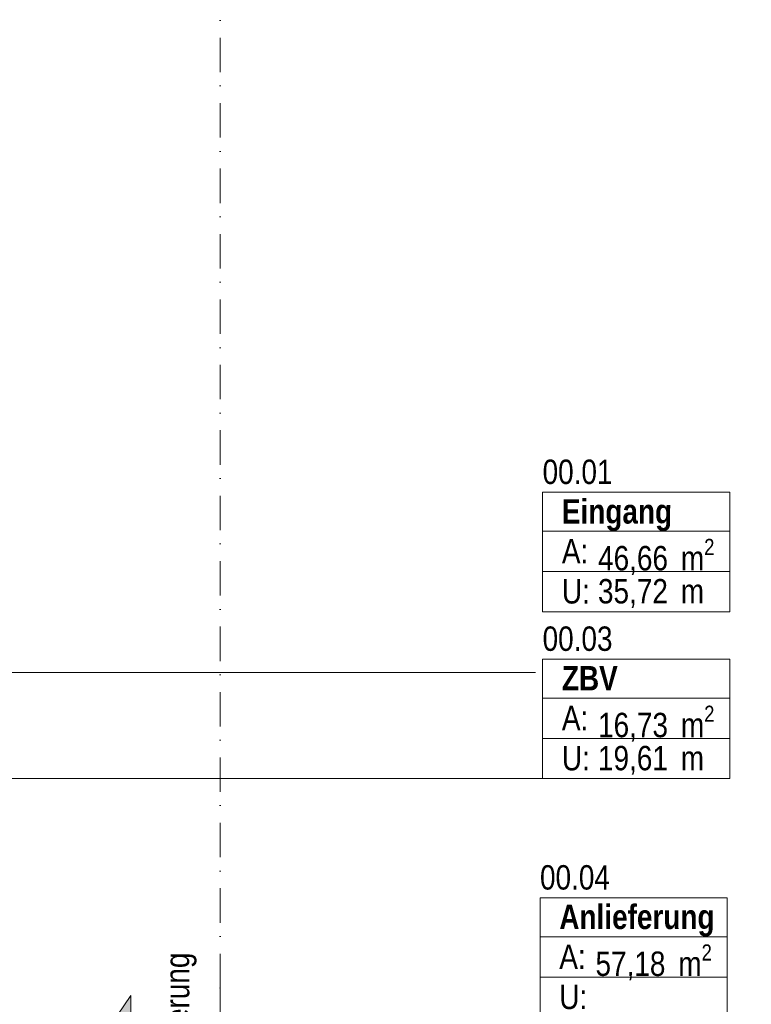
# Model space of a CAD drawing. Header units: metres. Extents: x -177922 to 5550634, y -507967 to 368279.
# Tile 115 of 125: x 3714140 to 3721639, y -48187 to -38098. Entities that reach past the tile are written whole.
import ezdxf

# ---------------------------------------------------------------- set-up
doc = ezdxf.new("R2010")
doc.units = ezdxf.units.M
doc.header["$LTSCALE"] = 0.05
doc.header["$PDSIZE"] = 0.8
doc.linetypes.add('Strichpunktlinie', pattern=[13405.555248, 7055.555344, -3527.777672, 0, -2822.222233])
for name, color, linetype in [('A_1_Raumstempel_Linien_Text.1_100', 7, 'Continuous'), ('A_1_Schraffuren', 7, 'Continuous'), ('A_3_Achsen_Raster', 7, 'Continuous'), ('A_4_Etiketten_allgemein_100_50', 7, 'Continuous'), ('A_4_Stempel_Raumlegende', 7, 'Continuous'), ('A_4_Text_Raumlegende', 7, 'Continuous')]:
    doc.layers.add(name, color=color, linetype=linetype)
doc.styles.add('ERSTELLTER_STIL_1', font='txt')
doc.styles.add('ERSTELLTER_STIL_2', font='ARIALN.TTF')
doc.styles.add('ERSTELLTER_STIL_6', font='txt')

msp = doc.modelspace()

# ---------------------------------------------------------------- hatches: boundary and pattern name
at = {"layer": 'A_1_Schraffuren', "linetype": 'Continuous', "lineweight": 13}
msp.add_hatch(color=7, dxfattribs=at).paths.add_polyline_path([(3715278.985, -48695.437), (3715278.985, -48095.437), (3715078.985, -48395.437)])

# ---------------------------------------------------------------- linework, layer by layer
at = {"layer": 'A_1_Raumstempel_Linien_Text.1_100', "color": 251, "linetype": 'Continuous', "lineweight": 18}
for p, q in [((3709304.86, -44787.516), (3719425.751, -44787.516)), ((3704103.669, -45873.693), (3719503.02, -45873.693))]:
    msp.add_line(p, q, dxfattribs=at)
at = {"layer": 'A_3_Achsen_Raster', "color": 7, "linetype": 'Strichpunktlinie', "lineweight": 13}
for q in [(3716193.496, -13321.671), (3716193.496, -48921.671)]:
    msp.add_line((3716193.496, -48021.671), q, dxfattribs=at)
msp.add_point((3716193.496, -48021.671), dxfattribs=at)
msp.add_point((3716193.496, -48021.671), dxfattribs=at)
at = {"layer": 'A_4_Etiketten_allgemein_100_50', "color": 7, "linetype": 'Continuous', "lineweight": 13}
for p, q in [((3715278.985, -48095.437), (3715078.985, -48395.437)), ((3715278.985, -48695.437), (3715278.985, -48095.437))]:
    msp.add_line(p, q, dxfattribs=at)
at = {"layer": 'A_4_Stempel_Raumlegende', "color": 7, "linetype": 'Continuous', "lineweight": 13}
for p, q in [((3721418.416, -42940.556), (3719499.545, -42940.556)), ((3719499.545, -42940.556), (3719499.545, -44164.085)), ((3719499.545, -42940.556), (3721418.416, -42940.556)), ((3719499.545, -43340.556), (3719499.545, -42940.556)), ((3721418.416, -44164.085), (3721418.416, -42940.556)), ((3721418.416, -42940.556), (3721418.416, -43340.556)), ((3721418.416, -43340.556), (3719499.545, -43340.556)), ((3719499.545, -43340.556), (3721418.416, -43340.556)), ((3719499.545, -43752.32), (3719499.545, -43340.556)), ((3721418.416, -43340.556), (3721418.416, -43752.32)), ((3721418.416, -43752.32), (3719499.545, -43752.32)), ((3719499.545, -43752.32), (3721418.416, -43752.32)), ((3719499.545, -44164.085), (3719499.545, -43752.32)), ((3721418.416, -43752.32), (3721418.416, -44164.085)), ((3719499.545, -44164.085), (3721418.416, -44164.085)), ((3721418.416, -44164.085), (3719499.545, -44164.085)), ((3721418.416, -44650.164), (3719499.545, -44650.164)), ((3719499.545, -44650.164), (3719499.545, -45873.693)), ((3719499.545, -44650.164), (3721418.416, -44650.164)), ((3719499.545, -45050.164), (3719499.545, -44650.164)), ((3721418.416, -45873.693), (3721418.416, -44650.164)), ((3721418.416, -44650.164), (3721418.416, -45050.164)), ((3721418.416, -45050.164), (3719499.545, -45050.164)), ((3719499.545, -45050.164), (3721418.416, -45050.164)), ((3719499.545, -45461.929), (3719499.545, -45050.164)), ((3721418.416, -45050.164), (3721418.416, -45461.929)), ((3721418.416, -45461.929), (3719499.545, -45461.929)), ((3719499.545, -45461.929), (3721418.416, -45461.929)), ((3719499.545, -45873.693), (3719499.545, -45461.929)), ((3721418.416, -45461.929), (3721418.416, -45873.693)), ((3719499.545, -45873.693), (3721418.416, -45873.693)), ((3721418.416, -45873.693), (3719499.545, -45873.693)), ((3721391.93, -47096.094), (3719473.06, -47096.094)), ((3719473.06, -47096.094), (3719473.06, -48319.624)), ((3719473.06, -47096.094), (3721391.93, -47096.094)), ((3719473.06, -47496.094), (3719473.06, -47096.094)), ((3721391.93, -48319.624), (3721391.93, -47096.094)), ((3721391.93, -47096.094), (3721391.93, -47496.094)), ((3721391.93, -47496.094), (3719473.06, -47496.094)), ((3719473.06, -47496.094), (3721391.93, -47496.094)), ((3719473.06, -47907.859), (3719473.06, -47496.094)), ((3721391.93, -47496.094), (3721391.93, -47907.859)), ((3721391.93, -47907.859), (3719473.06, -47907.859)), ((3719473.06, -47907.859), (3721391.93, -47907.859)), ((3719473.06, -48319.624), (3719473.06, -47907.859)), ((3721391.93, -47907.859), (3721391.93, -48319.624))]:
    msp.add_line(p, q, dxfattribs=at)

# ---------------------------------------------------------------- texts
at = {"layer": 'A_4_Etiketten_allgemein_100_50', "color": 7, "lineweight": 13, "insert": (3715790.758, -49105.647), "char_height": 250, "attachment_point": 4, "rotation": 90, "style": 'ERSTELLTER_STIL_1'}
msp.add_mtext('\\A1;{\\pql;\\fSwis721 Cn BT|b0|i0|c0|p0;\\W1.000000;Anlieferung}', dxfattribs=at)
at = {"layer": 'A_4_Text_Raumlegende', "color": 7, "lineweight": 13, "char_height": 250, "attachment_point": 1}
for s, insert, style in [('\\A1;{\\pqj;\\pt0;\\fArial Narrow|b0|i0|c0|p0;\\W1.000000;}', (3721220.499, -42528.791), 'ERSTELLTER_STIL_2'), ('\\A1;{\\pql;\\pt0;\\fArial Narrow|b0|i0|c0|p0;\\W1.000000;00.01}', (3719499.545, -42605.997), 'ERSTELLTER_STIL_2'), ('\\A1;{\\pqj;\\pt0;\\fSwis721 Cn BT|b1|i0|c0|p0;\\W1.000000;}', (3721220.499, -42942.639), 'ERSTELLTER_STIL_6'), ('\\A1;{\\pqj;\\pt0;\\fSwis721 Cn BT|b1|i0|c0|p0;\\W1.000000;Eingang}', (3719697.462, -43011.432), 'ERSTELLTER_STIL_6'), ('\\A1;{\\pqj;\\pt0;\\fArial Narrow|b0|i0|c0|p0;\\W1.000000;A: }', (3719697.462, -43418.796), 'ERSTELLTER_STIL_2'), ('\\A1;{\\pql;\\pt0,100;\\fArial Narrow|b0|i0|c0|p0;\\W1.000000;46,66\\fArial Narrow|b0|i0|c0|p0;\\W1.000000;\\A1{\\H.66x;\\S^  ;}\\fArial Narrow|b0|i0|c0|p0;\\W1.000000; m\\fArial Narrow|b0|i0|c0|p0;\\W1.000000;\\A1{\\H.66x;\\S2^  ;}}', (3720068.365, -43417.762), 'ERSTELLTER_STIL_2'), ('\\A1;{\\pqj;\\pt0;\\fArial Narrow|b0|i0|c0|p0;\\W1.000000;U: }', (3719697.462, -43830.56), 'ERSTELLTER_STIL_2'), ('\\A1;{\\pql;\\pt0,100;\\fArial Narrow|b0|i0|c0|p0;\\W1.000000;35,72\\fArial Narrow|b0|i0|c0|p0;\\W1.000000;\\A1{\\H.66x;\\S^  ;}\\fArial Narrow|b0|i0|c0|p0;\\W1.000000; m\\fArial Narrow|b0|i0|c0|p0;\\W1.000000;\\A1{\\H.66x;\\S^  ;}}', (3720067.292, -43829.526), 'ERSTELLTER_STIL_2'), ('\\A1;{\\pqj;\\pt0;\\fArial Narrow|b0|i0|c0|p0;\\W1.000000;}', (3721220.499, -44238.399), 'ERSTELLTER_STIL_2'), ('\\A1;{\\pql;\\pt0;\\fArial Narrow|b0|i0|c0|p0;\\W1.000000;00.03}', (3719499.545, -44315.605), 'ERSTELLTER_STIL_2'), ('\\A1;{\\pqj;\\pt0;\\fSwis721 Cn BT|b1|i0|c0|p0;\\W1.000000;}', (3721220.499, -44652.247), 'ERSTELLTER_STIL_6'), ('\\A1;{\\pqj;\\pt0;\\fSwis721 Cn BT|b1|i0|c0|p0;\\W1.000000;ZBV}', (3719697.462, -44721.041), 'ERSTELLTER_STIL_6'), ('\\A1;{\\pqj;\\pt0;\\fArial Narrow|b0|i0|c0|p0;\\W1.000000;A: }', (3719697.462, -45128.404), 'ERSTELLTER_STIL_2'), ('\\A1;{\\pql;\\pt0,100;\\fArial Narrow|b0|i0|c0|p0;\\W1.000000;16,73\\fArial Narrow|b0|i0|c0|p0;\\W1.000000;\\A1{\\H.66x;\\S^  ;}\\fArial Narrow|b0|i0|c0|p0;\\W1.000000; m\\fArial Narrow|b0|i0|c0|p0;\\W1.000000;\\A1{\\H.66x;\\S2^  ;}}', (3720068.365, -45127.37), 'ERSTELLTER_STIL_2'), ('\\A1;{\\pqj;\\pt0;\\fArial Narrow|b0|i0|c0|p0;\\W1.000000;U: }', (3719697.462, -45540.169), 'ERSTELLTER_STIL_2'), ('\\A1;{\\pql;\\pt0,100;\\fArial Narrow|b0|i0|c0|p0;\\W1.000000;19,61\\fArial Narrow|b0|i0|c0|p0;\\W1.000000;\\A1{\\H.66x;\\S^  ;}\\fArial Narrow|b0|i0|c0|p0;\\W1.000000; m\\fArial Narrow|b0|i0|c0|p0;\\W1.000000;\\A1{\\H.66x;\\S^  ;}}', (3720067.292, -45539.135), 'ERSTELLTER_STIL_2'), ('\\A1;{\\pqj;\\pt0;\\fArial Narrow|b0|i0|c0|p0;\\W1.000000;}', (3721194.014, -46684.329), 'ERSTELLTER_STIL_2'), ('\\A1;{\\pql;\\pt0;\\fArial Narrow|b0|i0|c0|p0;\\W1.000000;00.04}', (3719473.06, -46761.535), 'ERSTELLTER_STIL_2'), ('\\A1;{\\pqj;\\pt0;\\fSwis721 Cn BT|b1|i0|c0|p0;\\W1.000000;}', (3721194.014, -47098.177), 'ERSTELLTER_STIL_6'), ('\\A1;{\\pqj;\\pt0;\\fSwis721 Cn BT|b1|i0|c0|p0;\\W1.000000;Anlieferung}', (3719670.976, -47165.994), 'ERSTELLTER_STIL_6'), ('\\A1;{\\pqj;\\pt0;\\fArial Narrow|b0|i0|c0|p0;\\W1.000000;A: }', (3719670.976, -47574.334), 'ERSTELLTER_STIL_2'), ('\\A1;{\\pql;\\pt0,100;\\fArial Narrow|b0|i0|c0|p0;\\W1.000000;57,18\\fArial Narrow|b0|i0|c0|p0;\\W1.000000;\\A1{\\H.66x;\\S^  ;}\\fArial Narrow|b0|i0|c0|p0;\\W1.000000; m\\fArial Narrow|b0|i0|c0|p0;\\W1.000000;\\A1{\\H.66x;\\S2^  ;}}', (3720041.88, -47573.3), 'ERSTELLTER_STIL_2'), ('\\A1;{\\pqj;\\pt0;\\fArial Narrow|b0|i0|c0|p0;\\W1.000000;U: }', (3719670.976, -47986.099), 'ERSTELLTER_STIL_2')]:
    msp.add_mtext(s, dxfattribs=dict(at, insert=insert, style=style))

doc.saveas('drawing.dxf')
